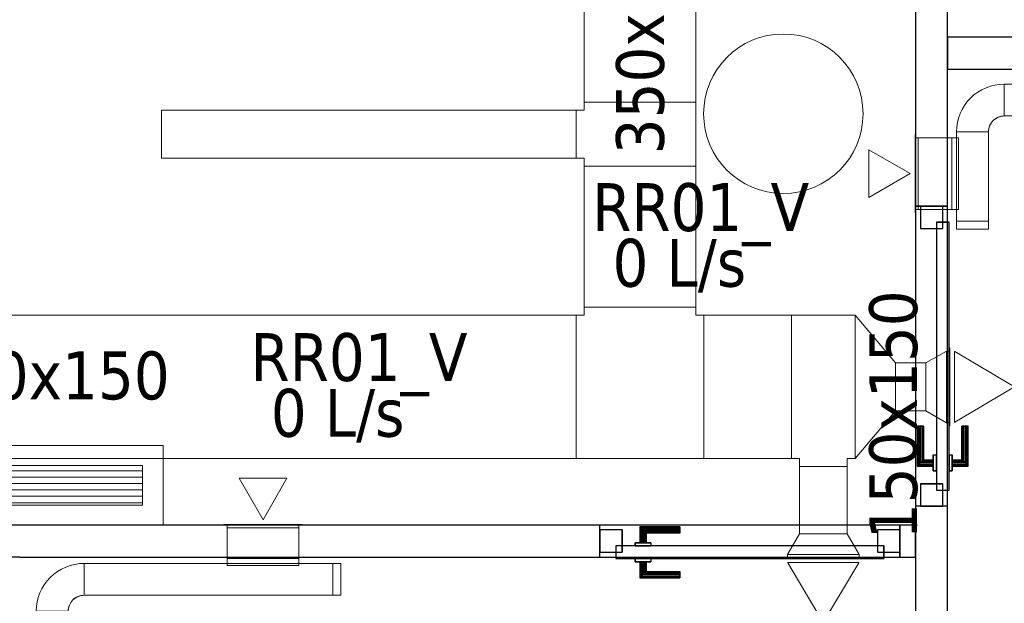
# Model space of a CAD drawing. Header units: metres. Extents: x 391.1 to 427.5, y 12.7 to 28.4.
# Tile 125 of 139: x 418.6 to 421.7, y 16.3 to 18.1. Entities that reach past the tile are written whole.
import ezdxf

# ---------------------------------------------------------------- set-up
doc = ezdxf.new("R2010")
doc.units = ezdxf.units.M
doc.layers.add('01_CARPINTERIA', color=5, linetype='Continuous', lineweight=25, true_color=0x0000ff)
for name, color, linetype, lineweight in [('A-COLS-____-MCUT', 7, 'Continuous', 18), ('A-COLS-____-OTLN', 7, 'Continuous', 18), ('A-DETL-____-MBND', 7, 'Continuous', 18), ('A-GENM-____-OTLN', 7, 'Continuous', 18), ('A-WALL-____-MCUT', 7, 'Continuous', 25), ('A-WALL-____-OTLN', 7, 'Continuous', 25), ('M-HVAC-CDFF-IDEN', 7, 'Continuous', 30), ('M-HVAC-CDFF-OTLN', 7, 'Continuous', 18), ('M-HVAC-DUCT-IDEN', 7, 'Continuous', 30), ('M-HVAC-DUCT-OTLN', 7, 'Continuous', 18)]:
    doc.layers.add(name, color=color, linetype=linetype, lineweight=lineweight)
doc.styles.add('Tahoma_2', font='tahoma.ttf', dxfattribs={"height": 0.15})

# ---------------------------------------------------------------- blocks, each defined once
blk = doc.blocks.new('Family - LONDR55-XX_ZZ-ARQ-CAA-M3D-Londres55-154555-04_CLI_AIRE_P1')
at = {"layer": '01_CARPINTERIA', "color": 161, "true_color": 0xaaaaff}
for p, q in [((0.69, 0.1487), (0.69, 0.15)), ((0.69, 0.15), (0.69, 0.1487)), ((0.815, 0.15), (0.69, 0.15)), ((0.69, 0.145), (0.69, 0.1487)), ((0.69, 0.1487), (0.69, 0.145)), ((0.8137, 0.1487), (0.69, 0.1487)), ((0.8137, 0.1487), (0.69, 0.1487)), ((0.69, 0.14), (0.69, 0.145)), ((0.69, 0.145), (0.69, 0.14)), ((0.81, 0.145), (0.69, 0.145)), ((0.81, 0.145), (0.69, 0.145)), ((0.69, 0.135), (0.69, 0.14)), ((0.69, 0.14), (0.69, 0.135)), ((0.69, 0.14), (0.805, 0.14)), ((0.805, 0.14), (0.69, 0.14)), ((0.69, 0.135), (0.69, 0.1313)), ((0.69, 0.1313), (0.69, 0.135)), ((0.8, 0.135), (0.69, 0.135)), ((0.8, 0.135), (0.69, 0.135)), ((0.69, 0.1313), (0.69, 0.13)), ((0.69, 0.13), (0.69, 0.1313)), ((0.7963, 0.1313), (0.69, 0.1313)), ((0.7963, 0.1313), (0.69, 0.1313)), ((0.795, 0.13), (0.69, 0.13)), ((0.795, 0.13), (0.7963, 0.1313)), ((0.7963, 0.1313), (0.795, 0.13)), ((0.795, 0.1), (0.795, 0.13)), ((0.7963, 0.1313), (0.8, 0.135)), ((0.8, 0.135), (0.7963, 0.1313)), ((0.7963, 0.1), (0.7963, 0.1313)), ((0.7963, 0.1), (0.7963, 0.1313)), ((0.8, 0.135), (0.805, 0.14)), ((0.805, 0.14), (0.8, 0.135)), ((0.8, 0.1), (0.8, 0.135)), ((0.8, 0.1), (0.8, 0.135)), ((0.81, 0.145), (0.805, 0.14)), ((0.805, 0.14), (0.81, 0.145)), ((0.805, 0.14), (0.805, 0.1)), ((0.805, 0.1), (0.805, 0.14)), ((0.8137, 0.1487), (0.81, 0.145)), ((0.81, 0.145), (0.8137, 0.1487)), ((0.81, 0.1), (0.81, 0.145)), ((0.81, 0.1), (0.81, 0.145)), ((0.815, 0.15), (0.8137, 0.1487)), ((0.8137, 0.1487), (0.815, 0.15)), ((0.8137, 0.1), (0.8137, 0.1487)), ((0.8137, 0.1), (0.8137, 0.1487)), ((0.815, 0.1), (0.815, 0.15)), ((0.83, 0.1), (0.78, 0.1)), ((0.78, 0.1), (0.83, 0.1)), ((0.78, 0.09), (0.78, 0.1)), ((0.78, 0.09), (0.78, 0.1)), ((0.7963, 0.1), (0.795, 0.1)), ((0.795, 0.1), (0.7963, 0.1)), ((0.8, 0.1), (0.7963, 0.1)), ((0.7963, 0.1), (0.8, 0.1)), ((0.805, 0.1), (0.8, 0.1)), ((0.8, 0.1), (0.805, 0.1)), ((0.81, 0.1), (0.805, 0.1)), ((0.805, 0.1), (0.81, 0.1)), ((0.81, 0.1), (0.8137, 0.1)), ((0.8137, 0.1), (0.81, 0.1)), ((0.8137, 0.1), (0.815, 0.1)), ((0.815, 0.1), (0.8137, 0.1)), ((0.83, 0.09), (0.83, 0.1)), ((0.83, 0.1), (0.83, 0.09)), ((0.07, 0.07), (0, 0.07)), ((0, 0.07), (0, 0)), ((0.07, 0.07), (0, 0.07)), ((0, 0), (0, 0.07)), ((0.89, 0.09), (0.05, 0.09)), ((0.05, 0.09), (0.05, 0.05)), ((0.89, 0.09), (0.05, 0.09)), ((0.05, 0.05), (0.05, 0.09)), ((0.07, 0), (0.07, 0.07)), ((0.07, 0), (0.07, 0.07)), ((0.83, 0.09), (0.78, 0.09)), ((0.78, 0.09), (0.83, 0.09)), ((0.94, 0.07), (0.87, 0.07)), ((0.87, 0.07), (0.87, 0)), ((0.94, 0.07), (0.87, 0.07)), ((0.87, 0), (0.87, 0.07)), ((0.89, 0.05), (0.89, 0.09)), ((0.89, 0.05), (0.89, 0.09)), ((0.94, 0), (0.94, 0.07)), ((0.94, 0), (0.94, 0.07)), ((0.05, 0.05), (0.89, 0.05)), ((0.05, 0.05), (0.89, 0.05)), ((0.78, 0.05), (0.83, 0.05)), ((0.83, 0.05), (0.78, 0.05)), ((0.78, 0.04), (0.78, 0.05)), ((0.78, 0.04), (0.78, 0.05)), ((0.78, 0.04), (0.83, 0.04)), ((0.83, 0.04), (0.78, 0.04)), ((0.7963, 0.04), (0.795, 0.04)), ((0.795, 0.04), (0.7963, 0.04)), ((0.795, 0.01), (0.795, 0.04)), ((0.8, 0.04), (0.7963, 0.04)), ((0.7963, 0.04), (0.8, 0.04)), ((0.7963, 0.0087), (0.7963, 0.04)), ((0.7963, 0.0087), (0.7963, 0.04)), ((0.8, 0.04), (0.805, 0.04)), ((0.805, 0.04), (0.8, 0.04)), ((0.8, 0.005), (0.8, 0.04)), ((0.8, 0.005), (0.8, 0.04)), ((0.805, 0.04), (0.81, 0.04)), ((0.81, 0.04), (0.805, 0.04)), ((0.805, 0.04), (0.805, 0)), ((0.805, 0), (0.805, 0.04)), ((0.81, 0.04), (0.8137, 0.04)), ((0.8137, 0.04), (0.81, 0.04)), ((0.81, -0.005), (0.81, 0.04)), ((0.81, -0.005), (0.81, 0.04)), ((0.8137, 0.04), (0.815, 0.04)), ((0.815, 0.04), (0.8137, 0.04)), ((0.8137, -0.0087), (0.8137, 0.04)), ((0.8137, -0.0087), (0.8137, 0.04)), ((0.815, -0.01), (0.815, 0.04)), ((0.83, 0.04), (0.83, 0.05)), ((0.83, 0.05), (0.83, 0.04)), ((0, 0), (0.07, 0)), ((0, 0), (0.07, 0)), ((0.69, 0.0087), (0.69, 0.01)), ((0.69, 0.01), (0.69, 0.0087)), ((0.69, 0.01), (0.795, 0.01)), ((0.69, 0.005), (0.69, 0.0087)), ((0.69, 0.0087), (0.69, 0.005)), ((0.69, 0.0087), (0.7963, 0.0087)), ((0.69, 0.0087), (0.7963, 0.0087)), ((0.69, 0), (0.69, 0.005)), ((0.69, 0.005), (0.69, 0)), ((0.69, 0.005), (0.8, 0.005)), ((0.69, 0.005), (0.8, 0.005)), ((0.69, -0.005), (0.69, 0)), ((0.69, 0), (0.69, -0.005)), ((0.805, 0), (0.69, 0)), ((0.69, 0), (0.805, 0)), ((0.7963, 0.0087), (0.795, 0.01)), ((0.795, 0.01), (0.7963, 0.0087)), ((0.8, 0.005), (0.7963, 0.0087)), ((0.7963, 0.0087), (0.8, 0.005)), ((0.805, 0), (0.8, 0.005)), ((0.8, 0.005), (0.805, 0)), ((0.805, 0), (0.81, -0.005)), ((0.87, 0), (0.94, 0)), ((0.87, 0), (0.94, 0)), ((0.69, -0.005), (0.69, -0.0087)), ((0.69, -0.0087), (0.69, -0.005)), ((0.69, -0.005), (0.81, -0.005)), ((0.69, -0.005), (0.81, -0.005)), ((0.69, -0.0087), (0.69, -0.01)), ((0.69, -0.01), (0.69, -0.0087)), ((0.69, -0.0087), (0.8137, -0.0087)), ((0.69, -0.0087), (0.8137, -0.0087)), ((0.69, -0.01), (0.815, -0.01)), ((0.81, -0.005), (0.805, 0)), ((0.81, -0.005), (0.8137, -0.0087)), ((0.8137, -0.0087), (0.81, -0.005)), ((0.8137, -0.0087), (0.815, -0.01)), ((0.815, -0.01), (0.8137, -0.0087))]:
    blk.add_line(p, q, dxfattribs=at)
blk = doc.blocks.new('Family - Porta P1-154556-04_CLI_AIRE_P1')
blk.add_blockref('Family - LONDR55-XX_ZZ-ARQ-CAA-M3D-Londres55-154555-04_CLI_AIRE_P1', (0, 0))
blk = doc.blocks.new('Family - Pilar P1-154572-04_CLI_AIRE_P1')
at = {"layer": 'A-COLS-____-MCUT', "color": 253, "true_color": 0xaaaaaa}
for start, end in [(360, 180), (180, 360)]:
    blk.add_arc((0.25, 0.25), 0.25, start, end, dxfattribs=at)
at = {"layer": 'A-COLS-____-OTLN', "color": 253, "true_color": 0xaaaaaa}
for start, end in [(360, 180), (180, 360)]:
    blk.add_arc((0.25, 0.25), 0.25, start, end, dxfattribs=at)
blk = doc.blocks.new('Family - Mampara P1-154691-04_CLI_AIRE_P1')
at = {"layer": 'A-WALL-____-MCUT', "color": 253, "true_color": 0xaaaaaa}
for p, q in [((6.2313, 0.1), (5.6013, 0.1)), ((6.2313, 0), (6.2313, 0.1)), ((7.1713, 0.1), (7.1713, 0)), ((7.8292, 0.1), (7.1713, 0.1)), ((5.6013, 0), (6.2313, 0)), ((7.1713, 0), (7.8292, 0))]:
    blk.add_line(p, q, dxfattribs=at)
at = {"layer": 'A-WALL-____-OTLN', "color": 253, "true_color": 0xaaaaaa}
for p, q in [((7.8292, 0.1), (0, 0.1)), ((7.1713, 0.1), (6.2313, 0.1)), ((6.2313, 0.1), (6.2313, 0)), ((7.1713, 0.1), (7.1713, 0)), ((0, 0), (7.8292, 0)), ((6.2313, 0), (7.1713, 0))]:
    blk.add_line(p, q, dxfattribs=at)
at = {"layer": 'A-WALL-____-OTLN', "color": 253, "lineweight": 18, "true_color": 0xaaaaaa}
blk.add_line((0, 0), (7.8292, 0), dxfattribs=at)
blk = doc.blocks.new('Family - Vano de puerta P1-154699-04_CLI_AIRE_P1')
at = {"layer": 'A-GENM-____-OTLN', "color": 253, "true_color": 0xaaaaaa}
for p, q in [((421.507, 17.5095), (421.407, 17.5095)), ((421.407, 17.5095), (421.407, 16.5695)), ((421.407, 16.5695), (421.407, 17.5095)), ((421.407, 17.5095), (421.507, 17.5095)), ((421.507, 16.5695), (421.507, 17.5095)), ((421.507, 17.5095), (421.507, 16.5695)), ((421.407, 16.5695), (421.507, 16.5695)), ((421.407, 16.5695), (421.507, 16.5695))]:
    blk.add_line(p, q, dxfattribs=at)
blk = doc.blocks.new('Family - LONDR55-XX_ZZ-ARQ-CAA-M3D-Londres55-154808-04_CLI_AIRE_P1')
at = {"layer": '01_CARPINTERIA', "color": 161, "true_color": 0xaaaaff}
for p, q in [((0.69, 0.1487), (0.69, 0.15)), ((0.69, 0.15), (0.69, 0.1487)), ((0.815, 0.15), (0.69, 0.15)), ((0.69, 0.145), (0.69, 0.1487)), ((0.69, 0.1487), (0.69, 0.145)), ((0.8137, 0.1487), (0.69, 0.1487)), ((0.8137, 0.1487), (0.69, 0.1487)), ((0.69, 0.14), (0.69, 0.145)), ((0.69, 0.145), (0.69, 0.14)), ((0.81, 0.145), (0.69, 0.145)), ((0.81, 0.145), (0.69, 0.145)), ((0.69, 0.135), (0.69, 0.14)), ((0.69, 0.14), (0.69, 0.135)), ((0.69, 0.14), (0.805, 0.14)), ((0.805, 0.14), (0.69, 0.14)), ((0.69, 0.135), (0.69, 0.1313)), ((0.69, 0.1313), (0.69, 0.135)), ((0.8, 0.135), (0.69, 0.135)), ((0.8, 0.135), (0.69, 0.135)), ((0.69, 0.1313), (0.69, 0.13)), ((0.69, 0.13), (0.69, 0.1313)), ((0.7963, 0.1313), (0.69, 0.1313)), ((0.7963, 0.1313), (0.69, 0.1313)), ((0.795, 0.13), (0.69, 0.13)), ((0.795, 0.13), (0.7963, 0.1313)), ((0.7963, 0.1313), (0.795, 0.13)), ((0.795, 0.1), (0.795, 0.13)), ((0.7963, 0.1313), (0.8, 0.135)), ((0.8, 0.135), (0.7963, 0.1313)), ((0.7963, 0.1), (0.7963, 0.1313)), ((0.7963, 0.1), (0.7963, 0.1313)), ((0.8, 0.135), (0.805, 0.14)), ((0.805, 0.14), (0.8, 0.135)), ((0.8, 0.1), (0.8, 0.135)), ((0.8, 0.1), (0.8, 0.135)), ((0.81, 0.145), (0.805, 0.14)), ((0.805, 0.14), (0.81, 0.145)), ((0.805, 0.14), (0.805, 0.1)), ((0.805, 0.1), (0.805, 0.14)), ((0.8137, 0.1487), (0.81, 0.145)), ((0.81, 0.145), (0.8137, 0.1487)), ((0.81, 0.1), (0.81, 0.145)), ((0.81, 0.1), (0.81, 0.145)), ((0.815, 0.15), (0.8137, 0.1487)), ((0.8137, 0.1487), (0.815, 0.15)), ((0.8137, 0.1), (0.8137, 0.1487)), ((0.8137, 0.1), (0.8137, 0.1487)), ((0.815, 0.1), (0.815, 0.15)), ((0.83, 0.1), (0.78, 0.1)), ((0.78, 0.1), (0.83, 0.1)), ((0.78, 0.09), (0.78, 0.1)), ((0.78, 0.09), (0.78, 0.1)), ((0.7963, 0.1), (0.795, 0.1)), ((0.795, 0.1), (0.7963, 0.1)), ((0.8, 0.1), (0.7963, 0.1)), ((0.7963, 0.1), (0.8, 0.1)), ((0.805, 0.1), (0.8, 0.1)), ((0.8, 0.1), (0.805, 0.1)), ((0.81, 0.1), (0.805, 0.1)), ((0.805, 0.1), (0.81, 0.1)), ((0.81, 0.1), (0.8137, 0.1)), ((0.8137, 0.1), (0.81, 0.1)), ((0.8137, 0.1), (0.815, 0.1)), ((0.815, 0.1), (0.8137, 0.1)), ((0.83, 0.09), (0.83, 0.1)), ((0.83, 0.1), (0.83, 0.09)), ((0.07, 0.07), (0, 0.07)), ((0, 0.07), (0, 0)), ((0.07, 0.07), (0, 0.07)), ((0, 0), (0, 0.07)), ((0.89, 0.09), (0.05, 0.09)), ((0.05, 0.09), (0.05, 0.05)), ((0.89, 0.09), (0.05, 0.09)), ((0.05, 0.05), (0.05, 0.09)), ((0.07, 0), (0.07, 0.07)), ((0.07, 0), (0.07, 0.07)), ((0.83, 0.09), (0.78, 0.09)), ((0.78, 0.09), (0.83, 0.09)), ((0.94, 0.07), (0.87, 0.07)), ((0.87, 0.07), (0.87, 0)), ((0.94, 0.07), (0.87, 0.07)), ((0.87, 0), (0.87, 0.07)), ((0.89, 0.05), (0.89, 0.09)), ((0.89, 0.05), (0.89, 0.09)), ((0.94, 0), (0.94, 0.07)), ((0.94, 0), (0.94, 0.07)), ((0.05, 0.05), (0.89, 0.05)), ((0.05, 0.05), (0.89, 0.05)), ((0.78, 0.05), (0.83, 0.05)), ((0.83, 0.05), (0.78, 0.05)), ((0.78, 0.04), (0.78, 0.05)), ((0.78, 0.04), (0.78, 0.05)), ((0.78, 0.04), (0.83, 0.04)), ((0.83, 0.04), (0.78, 0.04)), ((0.7963, 0.04), (0.795, 0.04)), ((0.795, 0.04), (0.7963, 0.04)), ((0.795, 0.01), (0.795, 0.04)), ((0.8, 0.04), (0.7963, 0.04)), ((0.7963, 0.04), (0.8, 0.04)), ((0.7963, 0.0087), (0.7963, 0.04)), ((0.7963, 0.0087), (0.7963, 0.04)), ((0.8, 0.04), (0.805, 0.04)), ((0.805, 0.04), (0.8, 0.04)), ((0.8, 0.005), (0.8, 0.04)), ((0.8, 0.005), (0.8, 0.04)), ((0.805, 0.04), (0.81, 0.04)), ((0.81, 0.04), (0.805, 0.04)), ((0.805, 0.04), (0.805, 0)), ((0.805, 0), (0.805, 0.04)), ((0.81, 0.04), (0.8137, 0.04)), ((0.8137, 0.04), (0.81, 0.04)), ((0.81, -0.005), (0.81, 0.04)), ((0.81, -0.005), (0.81, 0.04)), ((0.8137, 0.04), (0.815, 0.04)), ((0.815, 0.04), (0.8137, 0.04)), ((0.8137, -0.0087), (0.8137, 0.04)), ((0.8137, -0.0087), (0.8137, 0.04)), ((0.815, -0.01), (0.815, 0.04)), ((0.83, 0.04), (0.83, 0.05)), ((0.83, 0.05), (0.83, 0.04)), ((0, 0), (0.07, 0)), ((0, 0), (0.07, 0)), ((0.69, 0.0087), (0.69, 0.01)), ((0.69, 0.01), (0.69, 0.0087)), ((0.69, 0.01), (0.795, 0.01)), ((0.69, 0.005), (0.69, 0.0087)), ((0.69, 0.0087), (0.69, 0.005)), ((0.69, 0.0087), (0.7963, 0.0087)), ((0.69, 0.0087), (0.7963, 0.0087)), ((0.69, 0), (0.69, 0.005)), ((0.69, 0.005), (0.69, 0)), ((0.69, 0.005), (0.8, 0.005)), ((0.69, 0.005), (0.8, 0.005)), ((0.69, -0.005), (0.69, 0)), ((0.805, 0), (0.69, 0)), ((0.69, 0), (0.805, 0)), ((0.7963, 0.0087), (0.795, 0.01)), ((0.795, 0.01), (0.7963, 0.0087)), ((0.8, 0.005), (0.7963, 0.0087)), ((0.7963, 0.0087), (0.8, 0.005)), ((0.805, 0), (0.8, 0.005)), ((0.8, 0.005), (0.805, 0)), ((0.87, 0), (0.94, 0)), ((0.87, 0), (0.94, 0)), ((0.69, 0), (0.69, -0.005)), ((0.69, -0.005), (0.69, -0.0087)), ((0.69, -0.0087), (0.69, -0.005)), ((0.69, -0.005), (0.81, -0.005)), ((0.69, -0.005), (0.81, -0.005)), ((0.69, -0.0087), (0.69, -0.01)), ((0.69, -0.01), (0.69, -0.0087)), ((0.69, -0.0087), (0.8137, -0.0087)), ((0.69, -0.0087), (0.8137, -0.0087)), ((0.69, -0.01), (0.815, -0.01)), ((0.805, 0), (0.81, -0.005)), ((0.81, -0.005), (0.805, 0)), ((0.81, -0.005), (0.8137, -0.0087)), ((0.8137, -0.0087), (0.81, -0.005)), ((0.8137, -0.0087), (0.815, -0.01)), ((0.815, -0.01), (0.8137, -0.0087))]:
    blk.add_line(p, q, dxfattribs=at)
blk = doc.blocks.new('Family - Porta P1-154809-04_CLI_AIRE_P1')
blk.add_blockref('Family - LONDR55-XX_ZZ-ARQ-CAA-M3D-Londres55-154808-04_CLI_AIRE_P1', (0, 0))
blk = doc.blocks.new('Family - Mampara P1-154922-04_CLI_AIRE_P1')
at = {"layer": 'A-WALL-____-MCUT', "color": 253, "true_color": 0xaaaaaa}
for p, q in [((0.5, 0.1), (0, 0.1)), ((0, 0.1), (0, 0)), ((0.5, 0), (0.5, 0.1)), ((0, 0), (0.5, 0))]:
    blk.add_line(p, q, dxfattribs=at)
at = {"layer": 'A-WALL-____-OTLN', "color": 253, "true_color": 0xaaaaaa}
for p, q in [((0.5, 0.1), (0, 0.1)), ((0, 0.1), (0, 0)), ((0.5, 0), (0.5, 0.1)), ((0, 0), (0.5, 0))]:
    blk.add_line(p, q, dxfattribs=at)
at = {"layer": 'A-WALL-____-OTLN', "color": 253, "lineweight": 18, "true_color": 0xaaaaaa}
blk.add_line((0, 0), (0.5, 0), dxfattribs=at)
blk = doc.blocks.new('Family - Mampara P1-154968-04_CLI_AIRE_P1')
at = {"layer": 'A-WALL-____-MCUT', "color": 253, "true_color": 0xaaaaaa}
for p, q in [((0.05, 0.1), (0, 0.1)), ((0, 0.1), (0, 0)), ((0.05, 0), (0.05, 0.1)), ((2.8097, 0.1), (0.99, 0.1)), ((0.99, 0.1), (0.99, 0)), ((0, 0), (0.05, 0)), ((0.99, 0), (4.2289, 0))]:
    blk.add_line(p, q, dxfattribs=at)
at = {"layer": 'A-WALL-____-OTLN', "color": 253, "true_color": 0xaaaaaa}
for p, q in [((2.8097, 0.1), (0, 0.1)), ((0, 0.1), (0, 0)), ((0.99, 0.1), (0.05, 0.1)), ((0.05, 0.1), (0.05, 0)), ((0.99, 0.1), (0.99, 0)), ((2.8097, 0.0991), (2.8097, 0.1)), ((2.9097, 0.0991), (2.8097, 0.0991)), ((0, 0), (18.0318, 0)), ((0.05, 0), (0.99, 0))]:
    blk.add_line(p, q, dxfattribs=at)
at = {"layer": 'A-WALL-____-OTLN', "color": 253, "lineweight": 18, "true_color": 0xaaaaaa}
blk.add_line((-0.0059, 0), (18.0318, 0), dxfattribs=at)
blk = doc.blocks.new('Family - Vano de puerta P1-154978-04_CLI_AIRE_P1')
at = {"layer": 'A-GENM-____-OTLN', "color": 253, "true_color": 0xaaaaaa}
for p, q in [((420.417, 16.5095), (420.417, 16.4095)), ((421.357, 16.5095), (420.417, 16.5095)), ((420.417, 16.5095), (420.417, 16.4095)), ((420.417, 16.5095), (421.357, 16.5095)), ((421.357, 16.4095), (421.357, 16.5095)), ((421.357, 16.5095), (421.357, 16.4095)), ((420.417, 16.4095), (421.357, 16.4095)), ((421.357, 16.4095), (420.417, 16.4095))]:
    blk.add_line(p, q, dxfattribs=at)
blk = doc.blocks.new('LONDR55-XX_ZZ-ARQ-CAA-M3D-Londres55_ifc-1-04_CLI_AIRE_P1')
at = {"layer": '01_CARPINTERIA', "color": 253, "lineweight": 18, "true_color": 0xaaaaaa}
for name, p, rotation in [('Family - Porta P1-154809-04_CLI_AIRE_P1', (421.422, 17.5095), 269.9999999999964), ('Family - Porta P1-154556-04_CLI_AIRE_P1', (421.357, 16.4945), 180)]:
    blk.add_blockref(name, p, dxfattribs=dict(at, rotation=rotation))
at = {"layer": 'A-COLS-____-OTLN', "color": 253, "lineweight": 18, "true_color": 0xaaaaaa}
blk.add_blockref('Family - Pilar P1-154572-04_CLI_AIRE_P1', (420.742, 17.5495), dxfattribs=at)
at = {"layer": 'A-GENM-____-OTLN', "color": 253, "lineweight": 18, "true_color": 0xaaaaaa}
for name in ['Family - Vano de puerta P1-154699-04_CLI_AIRE_P1', 'Family - Vano de puerta P1-154978-04_CLI_AIRE_P1']:
    blk.add_blockref(name, (0, 0), dxfattribs=at)
at = {"layer": 'A-WALL-____-OTLN', "color": 253, "lineweight": 18, "true_color": 0xaaaaaa}
for name, p, rotation in [('Family - Mampara P1-154691-04_CLI_AIRE_P1', (421.407, 23.7407), 269.9999999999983), ('Family - Mampara P1-154968-04_CLI_AIRE_P1', (421.407, 16.5095), 180)]:
    blk.add_blockref(name, p, dxfattribs=dict(at, rotation=rotation))
blk.add_blockref('Family - Mampara P1-154922-04_CLI_AIRE_P1', (421.507, 17.9395), dxfattribs=at)
blk = doc.blocks.new('M_Te rectangular - Estándar-351054-04_CLI_AIRE_P1')
at = {"layer": 'M-HVAC-DUCT-OTLN', "color": 143, "true_color": 0x32aad1}
for p, q in [((-0.2, 0.225), (-0.2, -0.225)), ((-0.2, -0.225), (-0.2, 0.225)), ((-0.2, 0.225), (0.2, 0.225)), ((0.2, 0.225), (-0.2, 0.225)), ((0.2, -0.225), (0.2, 0.225)), ((0.2, 0.225), (0.2, -0.225)), ((-0.175, -0.225), (-0.2, -0.225)), ((-0.175, -0.225), (-0.2, -0.225)), ((-0.175, -0.225), (-0.175, -0.25)), ((-0.175, -0.25), (-0.175, -0.225)), ((0.175, -0.225), (0.175, -0.25)), ((0.2, -0.225), (0.175, -0.225)), ((0.2, -0.225), (0.175, -0.225)), ((0.175, -0.25), (0.175, -0.225)), ((-0.175, -0.25), (0.175, -0.25)), ((0.175, -0.25), (-0.175, -0.25))]:
    blk.add_line(p, q, dxfattribs=at)
blk = doc.blocks.new('M_Te rectangular - Estándar-457443-04_CLI_AIRE_P1')
at = {"layer": 'M-HVAC-DUCT-OTLN', "color": 143, "true_color": 0x32aad1}
for p, q in [((-0.1, 0.175), (-0.1, -0.175)), ((-0.1, -0.175), (-0.1, 0.175)), ((-0.1, 0.175), (0.1, 0.175)), ((0.1, 0.175), (-0.1, 0.175)), ((0.1, -0.175), (0.1, 0.175)), ((0.1, 0.175), (0.1, -0.175)), ((-0.075, -0.175), (-0.1, -0.175)), ((-0.075, -0.175), (-0.1, -0.175)), ((-0.075, -0.175), (-0.075, -0.2)), ((-0.075, -0.2), (-0.075, -0.175)), ((0.075, -0.175), (0.075, -0.2)), ((0.1, -0.175), (0.075, -0.175)), ((0.1, -0.175), (0.075, -0.175)), ((0.075, -0.2), (0.075, -0.175)), ((-0.075, -0.2), (0.075, -0.2)), ((0.075, -0.2), (-0.075, -0.2))]:
    blk.add_line(p, q, dxfattribs=at)
blk = doc.blocks.new('M_Te rectangular - Estándar-458036-04_CLI_AIRE_P1')
at = {"layer": 'M-HVAC-DUCT-OTLN', "color": 143, "true_color": 0x32aad1}
for p, q in [((-0.1, 0.225), (-0.1, -0.225)), ((-0.1, -0.225), (-0.1, 0.225)), ((-0.1, 0.225), (0.1, 0.225)), ((0.1, 0.225), (-0.1, 0.225)), ((0.1, -0.225), (0.1, 0.225)), ((0.1, 0.225), (0.1, -0.225)), ((-0.075, -0.225), (-0.1, -0.225)), ((-0.075, -0.225), (-0.1, -0.225)), ((-0.075, -0.225), (-0.075, -0.25)), ((-0.075, -0.25), (-0.075, -0.225)), ((0.075, -0.225), (0.075, -0.25)), ((0.1, -0.225), (0.075, -0.225)), ((0.1, -0.225), (0.075, -0.225)), ((0.075, -0.25), (0.075, -0.225)), ((-0.075, -0.25), (0.075, -0.25)), ((0.075, -0.25), (-0.075, -0.25))]:
    blk.add_line(p, q, dxfattribs=at)
blk = doc.blocks.new('M_Codo rectangular - Radio - 1 W-454388-04_CLI_AIRE_P1')
at = {"layer": 'M-HVAC-DUCT-OTLN', "color": 40, "true_color": 0xffbf00}
for p, q in [((-0.05, 0.1), (0.05, 0.1)), ((0.05, 0.1), (-0.05, 0.1)), ((-0.1, 0.05), (-0.1, -0.05)), ((-0.1, -0.05), (-0.1, 0.05))]:
    blk.add_line(p, q, dxfattribs=at)
for radius, end in [(0.05, 360), (0.05, 0), (0.15, 0), (0.15, 0)]:
    blk.add_arc((-0.1, 0.1), radius, 270, end, dxfattribs=at)
blk = doc.blocks.new('ZYR_03_06_04_01 Reixa Paret Impulsió - RI04-482248-04_CLI_AIRE_P1')
at = {"layer": 'M-HVAC-CDFF-OTLN', "color": 143, "true_color": 0x32aad1}
for p, q in [((0.1225, 0.002), (-0.1225, 0.002)), ((-0.1225, 0.002), (0.1225, 0.002)), ((-0.1225, 0.002), (-0.1225, 0)), ((-0.1225, 0.002), (-0.1225, 0)), ((0.1225, 0), (-0.1225, 0)), ((-0.1225, 0), (0.1225, 0)), ((0.1125, 0.01), (-0.1125, 0.01)), ((-0.1125, 0.01), (0.1125, 0.01)), ((-0.1125, 0.01), (-0.1125, 0)), ((-0.1125, 0.01), (-0.1125, 0)), ((0.1125, 0.002), (-0.1125, 0.002)), ((-0.1125, 0.002), (0.1125, 0.002)), ((-0.1125, 0.002), (-0.1125, 0)), ((-0.1125, 0.002), (-0.1125, 0)), ((0.1125, 0), (-0.1125, 0)), ((-0.1125, 0), (0.1125, 0)), ((0.1125, 0), (-0.1125, 0)), ((-0.1125, 0), (0.1125, 0)), ((0.1125, 0), (0.1125, 0.01)), ((0.1125, 0.01), (0.1125, 0)), ((0.1125, 0), (0.1125, 0.002)), ((0.1125, 0.002), (0.1125, 0)), ((0.1225, 0), (0.1225, 0.002)), ((0.1225, 0.002), (0.1225, 0)), ((0.1111, -0.015), (-0.1111, -0.015)), ((-0.1111, -0.015), (-0.1111, -0.016)), ((-0.1111, -0.016), (0, -0.2033)), ((0.1111, -0.016), (0, -0.2033)), ((0.1111, -0.015), (0.1111, -0.016))]:
    blk.add_line(p, q, dxfattribs=at)
blk = doc.blocks.new('M_Transición rectangular - Ángulo - 100 grados-458100-04_CLI_AIRE_P1')
at = {"layer": 'M-HVAC-DUCT-OTLN', "color": 143, "true_color": 0x32aad1}
for p, q in [((0, 0.225), (0, -0.225)), ((0, 0.225), (0.1259, 0.075)), ((0, 0.225), (0.1259, 0.075)), ((0, -0.225), (0, 0.225)), ((0.1259, -0.075), (0.1259, 0.075)), ((0.1259, 0.075), (0.1259, -0.075)), ((0, -0.225), (0.1259, -0.075)), ((0.1259, -0.075), (0, -0.225))]:
    blk.add_line(p, q, dxfattribs=at)
blk = doc.blocks.new('M_Transición rectangular - Ángulo - 60 grados-498635-04_CLI_AIRE_P1')
at = {"layer": 'M-HVAC-DUCT-OTLN', "color": 143, "true_color": 0x32aad1}
for p, q in [((0, 0.075), (0.065, 0.1125)), ((0, 0.075), (0.065, 0.1125)), ((0.065, -0.1125), (0.065, 0.1125)), ((0.065, 0.1125), (0.065, -0.1125)), ((0, 0.075), (0, -0.075)), ((0, -0.075), (0, 0.075)), ((0, -0.075), (0.065, -0.1125)), ((0.065, -0.1125), (0, -0.075))]:
    blk.add_line(p, q, dxfattribs=at)
blk = doc.blocks.new('ZYR_03_06_04_01 Reixa Paret Retorn - RR01_V-478031-04_CLI_AIRE_P1')
at = {"layer": 'M-HVAC-CDFF-OTLN', "color": 40, "true_color": 0xffbf00}
for p, q in [((0.1225, 0.002), (-0.1225, 0.002)), ((-0.1225, 0.002), (0.1225, 0.002)), ((-0.1225, 0.002), (-0.1225, 0)), ((-0.1225, 0.002), (-0.1225, 0)), ((0.1225, 0), (-0.1225, 0)), ((-0.1225, 0), (0.1225, 0)), ((0.1125, 0.01), (-0.1125, 0.01)), ((-0.1125, 0.01), (0.1125, 0.01)), ((-0.1125, 0.01), (-0.1125, 0)), ((-0.1125, 0.01), (-0.1125, 0)), ((0.1125, 0.002), (-0.1125, 0.002)), ((-0.1125, 0.002), (0.1125, 0.002)), ((-0.1125, 0.002), (-0.1125, 0)), ((-0.1125, 0.002), (-0.1125, 0)), ((0.1125, 0), (-0.1125, 0)), ((-0.1125, 0), (0.1125, 0)), ((0.1125, 0), (-0.1125, 0)), ((-0.1125, 0), (0.1125, 0)), ((0.1125, 0), (0.1125, 0.01)), ((0.1125, 0.01), (0.1125, 0)), ((0.1125, 0), (0.1125, 0.002)), ((0.1125, 0.002), (0.1125, 0)), ((0.1225, 0), (0.1225, 0.002)), ((0.1225, 0.002), (0.1225, 0)), ((0, -0.015), (-0.075, -0.1449)), ((0, -0.015), (0.075, -0.1449)), ((0.075, -0.1449), (-0.075, -0.1449))]:
    blk.add_line(p, q, dxfattribs=at)
blk = doc.blocks.new('MEP_15_03 Injerto Conducte - Mínimo-V2-04_CLI_AIRE_P1')
at = {"layer": 'M-HVAC-DUCT-OTLN', "color": 40, "true_color": 0xffbf00}
for p, q in [((-0.006096, -0.1125), (-0.006096, 0.1125)), ((-0.006096, 0.1125), (-0.006096, -0.1125)), ((-0.006096, 0.1125), (0.015, 0.1125)), ((-0.006096, 0.1125), (0.015, 0.1125)), ((0.015, 0.1125), (0.015, -0.1125)), ((0.015, -0.1125), (0.015, 0.1125)), ((0.015, -0.1125), (-0.006096, -0.1125)), ((-0.006096, -0.1125), (0.015, -0.1125))]:
    blk.add_line(p, q, dxfattribs=at)
blk = doc.blocks.new('M_Remate rectangular - Estándar-478399-04_CLI_AIRE_P1')
at = {"layer": 'M-HVAC-DUCT-OTLN', "color": 40, "true_color": 0xffbf00}
for p, q in [((0, 0.05), (0, -0.05)), ((0, -0.05), (0, 0.05)), ((0, 0.05), (0.025, 0.05)), ((0.025, 0.05), (0, 0.05)), ((0.025, 0.05), (0.025, -0.05)), ((0.025, -0.05), (0.025, 0.05)), ((0.025, -0.05), (0, -0.05)), ((0.025, -0.05), (0, -0.05))]:
    blk.add_line(p, q, dxfattribs=at)
blk = doc.blocks.new('MEP_15_03 Injerto Conducte - Mínimo-V3-04_CLI_AIRE_P1')
at = {"layer": 'M-HVAC-DUCT-OTLN', "color": 40, "true_color": 0xffbf00}
for p, q in [((-0.006096, 0.1125), (-0.006096, -0.1125)), ((-0.006096, -0.1125), (-0.006096, 0.1125)), ((-0.006096, 0.1125), (0.015, 0.1125)), ((0.015, 0.1125), (-0.006096, 0.1125)), ((0.015, 0.1125), (0.015, -0.1125)), ((0.015, -0.1125), (0.015, 0.1125)), ((0.015, -0.1125), (-0.006096, -0.1125)), ((0.015, -0.1125), (-0.006096, -0.1125))]:
    blk.add_line(p, q, dxfattribs=at)
blk = doc.blocks.new('ZYR_03_04_03 Fancoil terra - FC01_630_-V4-04_CLI_AIRE_P1')
at = {"layer": 'A-DETL-____-MBND', "true_color": 0xff00ff}
h = blk.add_hatch(dxfattribs=at)
h.set_pattern_fill('FP_1', color=6, style=0, pattern_type=2)
h.set_pattern_definition([(0, (0, 0), (0, 0.02), [])])
h.paths.add_polyline_path([(0.535, 0.0625), (-0.535, 0.0625), (-0.535, -0.0625), (0.535, -0.0625)])
at = {"layer": 'A-DETL-____-MBND', "color": 6, "true_color": 0xff00ff}
for p, q in [((0.6, 0.125), (-0.6, 0.125)), ((-0.6, 0.125), (-0.6, -0.125)), ((-0.6, -0.125), (-0.6, 0.125)), ((-0.6, 0.125), (0.6, 0.125)), ((0.6, 0.125), (-0.6, 0.125)), ((-0.6, 0.125), (-0.6, -0.125)), ((-0.6, -0.125), (-0.6, 0.125)), ((-0.6, 0.125), (0.6, 0.125)), ((0.6, -0.125), (0.6, 0.125)), ((0.6, 0.125), (0.6, -0.125)), ((0.6, -0.125), (0.6, 0.125)), ((0.6, 0.125), (0.6, -0.125)), ((-0.535, -0.0625), (-0.535, 0.0625)), ((-0.535, 0.0625), (0.535, 0.0625)), ((0.535, 0.0625), (0.535, -0.0625)), ((0.535, -0.0625), (-0.535, -0.0625)), ((-0.6, -0.125), (0.6, -0.125)), ((0.6, -0.125), (-0.6, -0.125)), ((-0.6, -0.125), (0.6, -0.125)), ((0.6, -0.125), (-0.6, -0.125)), ((0.535, -0.125), (-0.535, -0.125)), ((-0.535, -0.125), (0.535, -0.125))]:
    blk.add_line(p, q, dxfattribs=at)

msp = doc.modelspace()

# ---------------------------------------------------------------- linework, layer by layer
at = {"layer": 'M-HVAC-DUCT-OTLN', "color": 143, "true_color": 0x32aad1}
for p, q in [((420.3673, 17.8355), (420.3673, 18.2123)), ((420.7173, 18.2123), (420.7173, 17.8355)), ((420.3673, 17.8355), (420.7173, 17.8355)), ((419.0423, 17.6605), (419.0423, 17.8105)), ((419.0423, 17.8105), (420.3423, 17.8105)), ((420.3423, 17.6605), (420.3423, 17.8105)), ((420.3423, 17.6605), (419.0423, 17.6605)), ((420.3673, 17.6355), (420.7173, 17.6355)), ((420.3673, 17.1931), (420.3673, 17.6355)), ((420.7173, 17.6355), (420.7173, 17.1931)), ((416.7732, 17.1681), (420.3423, 17.1681)), ((420.3423, 17.1681), (420.3423, 16.7181)), ((420.3673, 17.1931), (420.7173, 17.1931)), ((420.7423, 17.1681), (420.7423, 16.7181)), ((420.7423, 17.1681), (421.0174, 17.1681)), ((421.0174, 17.1681), (421.0174, 16.7181)), ((421.3433, 17.0181), (421.3433, 16.8681)), ((421.3433, 17.0181), (421.439, 17.0181)), ((421.439, 17.0181), (421.439, 16.8681)), ((421.439, 16.8681), (421.3433, 16.8681)), ((420.3423, 16.7181), (416.7732, 16.7181)), ((421.0174, 16.7181), (420.7423, 16.7181)), ((421.1924, 16.6931), (421.0424, 16.6931)), ((421.0424, 16.4824), (421.0424, 16.6931)), ((421.1924, 16.6931), (421.1924, 16.4824)), ((421.1924, 16.4824), (421.0424, 16.4824))]:
    msp.add_line(p, q, dxfattribs=at)
at = {"layer": 'M-HVAC-DUCT-OTLN', "color": 40, "true_color": 0xffbf00}
for p, q in [((421.685, 17.8925), (421.685, 17.7925)), ((421.685, 17.8925), (424.305, 17.8925)), ((424.305, 17.7925), (421.685, 17.7925)), ((421.415, 17.7242), (421.415, 17.4992)), ((421.415, 17.7242), (421.52, 17.7242)), ((421.52, 17.7242), (421.52, 17.4992)), ((421.635, 17.7425), (421.535, 17.7425)), ((421.535, 17.4625), (421.535, 17.7425)), ((421.5411, 17.7242), (421.535, 17.7242)), ((421.5411, 17.7242), (421.5411, 17.4992)), ((421.635, 17.7425), (421.635, 17.4625)), ((421.52, 17.4992), (421.415, 17.4992)), ((421.5411, 17.4992), (421.535, 17.4992)), ((421.635, 17.4625), (421.535, 17.4625)), ((419.4728, 16.5015), (419.2478, 16.5015)), ((419.2478, 16.4045), (419.2478, 16.5015)), ((419.4728, 16.5015), (419.4728, 16.4045)), ((419.4728, 16.4045), (419.2478, 16.4045)), ((418.7992, 16.3895), (418.7992, 16.2895)), ((418.7992, 16.3895), (419.5792, 16.3895)), ((419.2478, 16.3834), (419.2478, 16.3895)), ((419.4728, 16.3834), (419.2478, 16.3834)), ((419.4728, 16.3834), (419.4728, 16.3895)), ((419.5792, 16.3895), (419.5792, 16.2895)), ((419.5792, 16.2895), (418.7992, 16.2895))]:
    msp.add_line(p, q, dxfattribs=at)

# ---------------------------------------------------------------- block references
at = {"lineweight": 5}
msp.add_blockref('LONDR55-XX_ZZ-ARQ-CAA-M3D-Londres55_ifc-1-04_CLI_AIRE_P1', (0, 0), dxfattribs=at)
at = {"layer": 'A-DETL-____-MBND', "color": 6, "true_color": 0xff00ff, "rotation": 180}
msp.add_blockref('ZYR_03_04_03 Fancoil terra - FC01_630_-V4-04_CLI_AIRE_P1', (418.4472, 16.6345), dxfattribs=at)
at = {"layer": 'M-HVAC-CDFF-OTLN', "color": 40, "true_color": 0xffbf00}
for p, rotation in [((421.405, 17.6117), 269.9999999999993), ((419.3603, 16.5115), 180)]:
    msp.add_blockref('ZYR_03_06_04_01 Reixa Paret Retorn - RR01_V-478031-04_CLI_AIRE_P1', p, dxfattribs=dict(at, rotation=rotation))
at = {"layer": 'M-HVAC-CDFF-OTLN', "color": 143, "true_color": 0x32aad1, "rotation": 89.9999999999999}
msp.add_blockref('ZYR_03_06_04_01 Reixa Paret Impulsió - RI04-482248-04_CLI_AIRE_P1', (421.514, 16.9431), dxfattribs=at)
at = {"layer": 'M-HVAC-CDFF-OTLN', "color": 143, "true_color": 0x32aad1}
msp.add_blockref('ZYR_03_06_04_01 Reixa Paret Impulsió - RI04-482248-04_CLI_AIRE_P1', (421.1174, 16.4075), dxfattribs=at)
at = {"layer": 'M-HVAC-DUCT-OTLN', "color": 40, "true_color": 0xffbf00}
for name, p, rotation in [('M_Codo rectangular - Radio - 1 W-454388-04_CLI_AIRE_P1', (421.585, 17.8425), 180), ('M_Remate rectangular - Estándar-478399-04_CLI_AIRE_P1', (421.585, 17.4625), 270), ('M_Codo rectangular - Radio - 1 W-454388-04_CLI_AIRE_P1', (418.6992, 16.3395), 180)]:
    msp.add_blockref(name, p, dxfattribs=dict(at, rotation=rotation))
at = {"layer": 'M-HVAC-DUCT-OTLN', "color": 143, "true_color": 0x32aad1}
for name, p, rotation in [('M_Te rectangular - Estándar-457443-04_CLI_AIRE_P1', (420.5423, 17.7355), 270), ('M_Te rectangular - Estándar-351054-04_CLI_AIRE_P1', (420.5423, 16.9431), 180), ('M_Transición rectangular - Ángulo - 60 grados-498635-04_CLI_AIRE_P1', (421.1174, 16.4824), 270)]:
    msp.add_blockref(name, p, dxfattribs=dict(at, rotation=rotation))
at = {"layer": 'M-HVAC-DUCT-OTLN', "color": 40, "true_color": 0xffbf00, "extrusion": (0, 0, -1)}
msp.add_blockref('MEP_15_03 Injerto Conducte - Mínimo-V3-04_CLI_AIRE_P1', (-421.535, 17.6117), dxfattribs=at)
at = {"layer": 'M-HVAC-DUCT-OTLN', "color": 143, "true_color": 0x32aad1}
for name, p in [('M_Te rectangular - Estándar-458036-04_CLI_AIRE_P1', (421.1174, 16.9431)), ('M_Transición rectangular - Ángulo - 100 grados-458100-04_CLI_AIRE_P1', (421.2174, 16.9431)), ('M_Transición rectangular - Ángulo - 60 grados-498635-04_CLI_AIRE_P1', (421.439, 16.9431))]:
    msp.add_blockref(name, p, dxfattribs=at)
at = {"layer": 'M-HVAC-DUCT-OTLN', "color": 40, "true_color": 0xffbf00, "extrusion": (0, 0, -1), "rotation": 90}
msp.add_blockref('MEP_15_03 Injerto Conducte - Mínimo-V2-04_CLI_AIRE_P1', (-419.3603, 16.3895), dxfattribs=at)
at = {"layer": 'M-HVAC-DUCT-OTLN', "color": 40, "true_color": 0xffbf00}
msp.add_blockref('M_Remate rectangular - Estándar-478399-04_CLI_AIRE_P1', (419.5792, 16.3395), dxfattribs=at)

# ---------------------------------------------------------------- texts
at = {"layer": 'M-HVAC-CDFF-IDEN', "char_height": 0.15, "attachment_point": 1, "style": 'Tahoma_2'}
for s, insert, width in [('RR01_V', (420.3925, 17.5819), 0.84578), ('0 L/s', (420.4563, 17.4073), 0.529114), ('RR01_V', (419.3209, 17.1116), 0.84578), ('0 L/s', (419.3848, 16.9369), 0.529114)]:
    msp.add_mtext(s, dxfattribs=dict(at, insert=insert, width=width))
at = {"layer": 'M-HVAC-DUCT-IDEN', "char_height": 0.15, "width": 0.913924, "attachment_point": 1, "rotation": 90, "style": 'Tahoma_2'}
for s, insert in [('350x150', (420.4675, 17.6723)), ('150x150', (421.2614, 16.4655))]:
    msp.add_mtext(s, dxfattribs=dict(at, insert=insert))
at = {"layer": 'M-HVAC-DUCT-IDEN', "insert": (418.2876, 17.0541), "char_height": 0.15, "width": 0.913924, "attachment_point": 1, "style": 'Tahoma_2'}
msp.add_mtext('450x150', dxfattribs=at)

doc.saveas('drawing.dxf')
